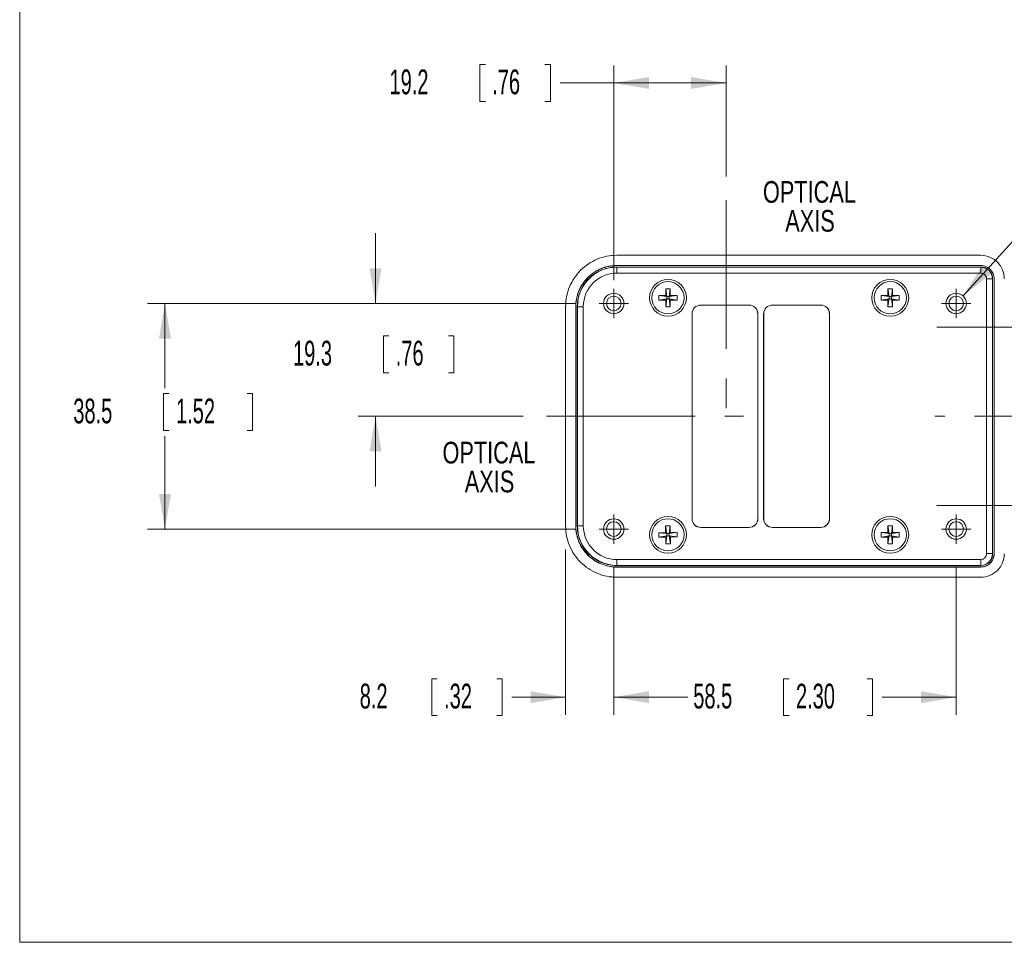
# Model space of a CAD drawing. Header units: millimetres. Extents: x 10 to 272, y 8 to 208.
# Tile 1 of 25: x 10 to 94, y 8 to 87. Entities that reach past the tile are written whole.
import ezdxf

# ---------------------------------------------------------------- set-up
doc = ezdxf.new("R2010")
doc.units = ezdxf.units.MM
doc.linetypes.add('CENTERX2', pattern=[20.32, 12.7, -2.54, 2.54, -2.54])
doc.styles.add('SLDTEXTSTYLE0', font='TXT', dxfattribs={"width": 0.75})
doc.styles.add('SLDTEXTSTYLE1', font='TXT', dxfattribs={"width": 0.605})
doc.dimstyles.new('SLDDIMSTYLE1', dxfattribs={"dimtxt": 2.054655, "dimasz": 3, "dimexe": 0, "dimexo": 0.0625, "dimgap": 0.513664, "dimtad": 0, "dimtih": 1, "dimtoh": 1, "dimlfac": 2, "dimrnd": 1e-09, "dimzin": 12, "dimdsep": 46, "dimtxsty": 'SLDTEXTSTYLE1', "dimsah": 1, "dimcen": 0.09, "dimadec": 0, "dimazin": 3, "dimtfac": 1, "dimtofl": 0, "dimtmove": 0, "dimatfit": 3, "dimfxl": 1, "dimfrac": 2, "dimtolj": 1, "dimtzin": 12, "dimarcsym": 0})
doc.dimstyles.new('SLDDIMSTYLE2', dxfattribs={"dimtxt": 2.054655, "dimasz": 3, "dimexe": 0, "dimexo": 0.0625, "dimgap": 0.513664, "dimtad": 0, "dimtih": 1, "dimtoh": 1, "dimlfac": 2, "dimrnd": 1e-09, "dimzin": 12, "dimdsep": 46, "dimtxsty": 'SLDTEXTSTYLE1', "dimsah": 1, "dimcen": 0.09, "dimadec": 0, "dimazin": 3, "dimtfac": 1, "dimtmove": 0, "dimatfit": 0, "dimfxl": 1, "dimfrac": 2, "dimtolj": 1, "dimtzin": 12, "dimarcsym": 0})
doc.dimstyles.new('SLDDIMSTYLE3', dxfattribs={"dimtxt": 2.054655, "dimasz": 3, "dimexe": 0, "dimexo": 0.0625, "dimgap": 0.513664, "dimtad": 0, "dimtih": 1, "dimtoh": 1, "dimlfac": 2, "dimrnd": 1e-09, "dimzin": 12, "dimdsep": 46, "dimtxsty": 'SLDTEXTSTYLE1', "dimsah": 1, "dimcen": 0, "dimadec": 0, "dimazin": 3, "dimtfac": 1, "dimtofl": 0, "dimtmove": 0, "dimatfit": 3, "dimfxl": 1, "dimfrac": 2, "dimtolj": 1, "dimtzin": 12, "dimarcsym": 0})

# ---------------------------------------------------------------- blocks, each defined once
blk = doc.blocks.new('SW_NOTE_3')
at = {"color": 0, "linetype": 'Continuous', "lineweight": 0, "char_height": 1.8521, "attachment_point": 2, "style": 'SLDTEXTSTYLE0'}
for s, insert in [('OPTICAL', (5.006, 2.387)), ('AXIS', (5.056, -0.082))]:
    blk.add_mtext(s, dxfattribs=dict(at, insert=insert))
blk = doc.blocks.new('SW_NOTE_4')
at = {"color": 0, "linetype": 'Continuous', "lineweight": 0, "char_height": 1.8521, "attachment_point": 2, "style": 'SLDTEXTSTYLE0'}
for s, insert in [('OPTICAL', (5.006, 2.387)), ('AXIS', (5.056, -0.082))]:
    blk.add_mtext(s, dxfattribs=dict(at, insert=insert))
blk = doc.blocks.new('*D24')
at = {"color": 7, "linetype": 'Continuous', "lineweight": 0}
for p, q in [((49.893, 82.681), (49.423, 82.681)), ((49.423, 82.681), (49.423, 79.525)), ((54.989, 82.681), (55.459, 82.681)), ((55.459, 82.681), (55.459, 79.525)), ((60.871, 64.266), (60.871, 82.603)), ((70.486, 73.103), (70.486, 82.603)), ((60.871, 81.103), (56.282, 81.103)), ((70.486, 81.103), (60.871, 81.103)), ((49.423, 79.525), (49.893, 79.525)), ((55.459, 79.525), (54.989, 79.525))]:
    blk.add_line(p, q, dxfattribs=at)
for points in [[(60.871, 81.103), (63.871, 80.595), (63.871, 81.611)], [(70.486, 81.103), (67.486, 81.611), (67.486, 80.595)]]:
    blk.add_solid(points, dxfattribs=at)
at = {"color": 7, "linetype": 'Continuous', "lineweight": 0, "char_height": 2.1167, "attachment_point": 1, "style": 'SLDTEXTSTYLE1'}
for s, insert in [('19.2', (41.701, 82.254)), ('.76', (50.481, 82.254))]:
    blk.add_mtext(s, dxfattribs=dict(at, insert=insert))
blk = doc.blocks.new('*D27')
at = {"color": 7, "linetype": 'Continuous', "lineweight": 0}
for p, q in [((56.757, 41.254), (56.757, 27.133)), ((60.871, 39.744), (60.871, 27.133)), ((45.779, 30.21), (45.308, 30.21)), ((45.308, 30.21), (45.308, 27.055)), ((50.874, 30.21), (51.345, 30.21)), ((51.345, 30.21), (51.345, 27.055)), ((56.757, 28.633), (52.168, 28.633)), ((60.871, 28.633), (66.871, 28.633)), ((45.308, 27.055), (45.779, 27.055)), ((51.345, 27.055), (50.874, 27.055))]:
    blk.add_line(p, q, dxfattribs=at)
for points in [[(56.757, 28.633), (53.757, 29.141), (53.757, 28.125)], [(60.871, 28.633), (63.871, 28.125), (63.871, 29.141)]]:
    blk.add_solid(points, dxfattribs=at)
at = {"color": 7, "linetype": 'Continuous', "lineweight": 0, "char_height": 2.1167, "attachment_point": 1, "style": 'SLDTEXTSTYLE1'}
for s, insert in [('8.2', (39.154, 29.784, 17.7)), ('.32', (46.367, 29.784, 17.7))]:
    blk.add_mtext(s, dxfattribs=dict(at, insert=insert))
blk = doc.blocks.new('*D28')
at = {"color": 7, "linetype": 'Continuous', "lineweight": 0}
for p, q in [((60.871, 39.744), (60.871, 27.133)), ((90.142, 39.744), (90.142, 27.133)), ((75.859, 30.21), (75.389, 30.21)), ((75.389, 30.21), (75.389, 27.055)), ((82.523, 30.21), (82.993, 30.21)), ((82.993, 30.21), (82.993, 27.055)), ((60.871, 28.633), (67.197, 28.633)), ((90.142, 28.633), (83.816, 28.633)), ((75.389, 27.055), (75.859, 27.055)), ((82.993, 27.055), (82.523, 27.055))]:
    blk.add_line(p, q, dxfattribs=at)
for points in [[(60.871, 28.633), (63.871, 28.125), (63.871, 29.141)], [(90.142, 28.633), (87.142, 29.141), (87.142, 28.125)]]:
    blk.add_solid(points, dxfattribs=at)
at = {"color": 7, "linetype": 'Continuous', "lineweight": 0, "char_height": 2.1167, "attachment_point": 1, "style": 'SLDTEXTSTYLE1'}
for s, insert in [('58.5', (67.667, 29.784, 17.7)), ('2.30', (76.447, 29.784, 17.7))]:
    blk.add_mtext(s, dxfattribs=dict(at, insert=insert))
blk = doc.blocks.new('*D29')
at = {"color": 7, "linetype": 'Continuous', "lineweight": 0}
for p, q in [((57.621, 62.266), (21.009, 62.266)), ((22.509, 62.266), (22.509, 55.04)), ((22.862, 54.569), (22.392, 54.569)), ((22.392, 54.569), (22.392, 51.414)), ((29.526, 54.569), (29.996, 54.569)), ((29.996, 54.569), (29.996, 51.414)), ((22.392, 51.414), (22.862, 51.414)), ((29.996, 51.414), (29.526, 51.414)), ((22.509, 42.994), (22.509, 50.943)), ((57.621, 42.994), (21.009, 42.994))]:
    blk.add_line(p, q, dxfattribs=at)
for points in [[(22.509, 62.266), (22.001, 59.266), (23.017, 59.266)], [(22.509, 42.994), (23.017, 45.994), (22.001, 45.994)]]:
    blk.add_solid(points, dxfattribs=at)
at = {"color": 7, "linetype": 'Continuous', "lineweight": 0, "char_height": 2.1167, "attachment_point": 1, "style": 'SLDTEXTSTYLE1'}
for s, insert in [('38.5', (14.67, 54.142, 17.7)), ('1.52', (23.45, 54.142, 17.7))]:
    blk.add_mtext(s, dxfattribs=dict(at, insert=insert))
blk = doc.blocks.new('*D30')
at = {"color": 7, "linetype": 'Continuous', "lineweight": 0}
for p, q in [((40.509, 62.266), (40.509, 68.266)), ((57.621, 62.266), (39.009, 62.266)), ((41.646, 59.508), (41.176, 59.508)), ((41.176, 59.508), (41.176, 56.352)), ((46.742, 59.508), (47.212, 59.508)), ((47.212, 59.508), (47.212, 56.352)), ((41.176, 56.352), (41.646, 56.352)), ((47.212, 56.352), (46.742, 56.352)), ((53.131, 52.63), (39.009, 52.63)), ((40.509, 52.63), (40.509, 46.63))]:
    blk.add_line(p, q, dxfattribs=at)
for points in [[(40.509, 62.266), (41.017, 65.266), (40.001, 65.266)], [(40.509, 52.63), (40.001, 49.63), (41.017, 49.63)]]:
    blk.add_solid(points, dxfattribs=at)
at = {"color": 7, "linetype": 'Continuous', "lineweight": 0, "char_height": 2.1167, "attachment_point": 1, "style": 'SLDTEXTSTYLE1'}
for s, insert in [('19.3', (33.454, 59.081, 17.7)), ('.76', (42.234, 59.081, 17.7))]:
    blk.add_mtext(s, dxfattribs=dict(at, insert=insert))
blk = doc.blocks.new('SW_SYMBOL_HOLE_DEPTH')
at = {"color": 0, "linetype": 'Continuous', "lineweight": 0}
for p, q in [((0, 875), (800, 875)), ((400, 875), (400, 75)), ((100, 555), (400, 75)), ((700, 555), (400, 75))]:
    blk.add_line(p, q, dxfattribs=at)
blk = doc.blocks.new('*D31')
at = {"color": 7, "linetype": 'Continuous', "lineweight": 0}
for p, q in [((90.73, 62.914), (103.175, 76.635)), ((103.175, 76.635), (107.175, 76.635))]:
    blk.add_line(p, q, dxfattribs=at)
blk.add_solid([(90.73, 62.914), (93.122, 64.795), (92.369, 65.477)], dxfattribs=at)
at = {"color": 7, "linetype": 'Continuous', "lineweight": 0, "xscale": 0.0027285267, "yscale": 0.0027285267, "zscale": 0.0027285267}
blk.add_blockref('SW_SYMBOL_HOLE_DEPTH', (117.68, 75.363), dxfattribs=at)
at = {"color": 7, "linetype": 'Continuous', "lineweight": 0, "char_height": 2.1167, "attachment_point": 1, "style": 'SLDTEXTSTYLE1'}
for s, insert in [('4X M2.5', (107.175, 77.786, 17.7)), ('3.5', (120.52, 77.786, 17.7))]:
    blk.add_mtext(s, dxfattribs=dict(at, insert=insert))
blk = doc.blocks.new('SW_CENTERMARKSYMBOL_1')
at = {"color": 0, "linetype": 'Continuous', "lineweight": 0}
for q in [(0, 1.25), (-1.25, 0), (0, -1.25), (1.25, 0)]:
    blk.add_line((0, 0), q, dxfattribs=at)
blk = doc.blocks.new('SW_CENTERMARKSYMBOL_2')
at = {"color": 0, "linetype": 'Continuous', "lineweight": 0}
for q in [(0, 1.25), (-1.25, 0), (0, -1.25), (1.25, 0)]:
    blk.add_line((0, 0), q, dxfattribs=at)
blk = doc.blocks.new('SW_CENTERMARKSYMBOL_3')
at = {"color": 0, "linetype": 'Continuous', "lineweight": 0}
for q in [(0, 1.25), (-1.25, 0), (0, -1.25), (1.25, 0)]:
    blk.add_line((0, 0), q, dxfattribs=at)
blk = doc.blocks.new('SW_CENTERMARKSYMBOL_4')
at = {"color": 0, "linetype": 'Continuous', "lineweight": 0}
for q in [(0, 1.25), (-1.25, 0), (0, -1.25), (1.25, 0)]:
    blk.add_line((0, 0), q, dxfattribs=at)

msp = doc.modelspace()

# ---------------------------------------------------------------- linework, layer by layer
at = {"color": 7, "linetype": 'Continuous', "lineweight": 15}
for p, q in [((10.0878, 7.6921), (10.0878, 207.6921)), ((61.131, 66.38), (92.257, 66.38)), ((92.257, 65.5116), (61.131, 65.5116)), ((61.131, 65.505), (61.131, 65.5116)), ((92.257, 65.505), (61.131, 65.505)), ((61.1312, 65.38), (61.1444, 65.3668)), ((92.2568, 65.38), (61.1312, 65.38)), ((61.1444, 65.3668), (61.1444, 64.8669)), ((61.1444, 65.3668), (92.2436, 65.3668)), ((92.2436, 64.8669), (61.1444, 64.8669)), ((92.2436, 65.3668), (92.2568, 65.38)), ((92.2436, 65.3668), (92.2436, 64.8669)), ((92.257, 65.505), (92.257, 65.5116)), ((92.7435, 40.8931), (92.7435, 64.367)), ((93.2434, 64.367), (92.7435, 64.367)), ((93.2567, 64.3802), (93.2434, 64.367)), ((93.2434, 64.367), (93.2434, 40.8931)), ((93.2567, 40.8799), (93.2567, 64.3802)), ((93.3817, 40.8797), (93.3817, 64.3804)), ((93.3817, 64.3804), (93.3882, 64.3804)), ((93.3882, 40.8797), (93.3882, 64.3804)), ((65.3092, 63.53), (65.7042, 63.53)), ((65.3092, 62.9525), (65.3092, 63.53)), ((65.3092, 63.53), (65.4079, 62.8538)), ((65.7042, 63.53), (65.6054, 62.8538)), ((65.7042, 63.53), (65.7042, 62.9525)), ((84.3092, 63.53), (84.7042, 63.53)), ((84.3092, 62.9525), (84.3092, 63.53)), ((84.3092, 63.53), (84.4079, 62.8538)), ((84.7042, 63.53), (84.6054, 62.8538)), ((84.7042, 63.53), (84.7042, 62.9525)), ((64.7317, 62.9525), (65.3092, 62.9525)), ((64.7317, 62.5575), (64.7317, 62.9525)), ((64.7317, 62.9525), (65.4079, 62.8538)), ((64.7317, 62.5575), (65.4079, 62.6563)), ((65.3092, 62.5575), (64.7317, 62.5575)), ((65.4079, 62.8538), (65.3092, 62.9525)), ((65.3092, 62.5575), (65.4079, 62.6563)), ((65.3092, 61.98), (65.4079, 62.6563)), ((65.3092, 61.98), (65.3092, 62.5575)), ((65.4079, 62.6563), (65.4079, 62.8538)), ((65.4079, 62.8538), (65.6054, 62.8538)), ((65.6054, 62.6563), (65.4079, 62.6563)), ((66.2817, 62.9525), (65.6054, 62.8538)), ((65.7042, 62.9525), (65.6054, 62.8538)), ((65.6054, 62.8538), (65.6054, 62.6563)), ((65.6054, 62.6563), (65.7042, 62.5575)), ((65.7042, 61.98), (65.6054, 62.6563)), ((66.2817, 62.5575), (65.6054, 62.6563)), ((65.7042, 62.9525), (66.2817, 62.9525)), ((65.7042, 62.5575), (65.7042, 61.98)), ((66.2817, 62.5575), (65.7042, 62.5575)), ((66.2817, 62.9525), (66.2817, 62.5575)), ((83.7317, 62.9525), (84.3092, 62.9525)), ((83.7317, 62.5575), (83.7317, 62.9525)), ((83.7317, 62.9525), (84.4079, 62.8538)), ((83.7317, 62.5575), (84.4079, 62.6563)), ((84.3092, 62.5575), (83.7317, 62.5575)), ((84.4079, 62.8538), (84.3092, 62.9525)), ((84.3092, 61.98), (84.4079, 62.6563)), ((84.3092, 62.5575), (84.4079, 62.6563)), ((84.3092, 61.98), (84.3092, 62.5575)), ((84.4079, 62.6563), (84.4079, 62.8538)), ((84.4079, 62.8538), (84.6054, 62.8538)), ((84.6054, 62.6563), (84.4079, 62.6563)), ((85.2817, 62.9525), (84.6054, 62.8538)), ((84.7042, 62.9525), (84.6054, 62.8538)), ((84.6054, 62.8538), (84.6054, 62.6563)), ((84.7042, 61.98), (84.6054, 62.6563)), ((84.6054, 62.6563), (84.7042, 62.5575)), ((85.2817, 62.5575), (84.6054, 62.6563)), ((84.7042, 62.9525), (85.2817, 62.9525)), ((84.7042, 62.5575), (84.7042, 61.98)), ((85.2817, 62.5575), (84.7042, 62.5575)), ((85.2817, 62.9525), (85.2817, 62.5575)), ((56.7567, 43.2544), (56.7567, 62.0057)), ((57.6251, 62.0057), (57.6251, 43.2544)), ((57.6317, 62.0057), (57.6251, 62.0057)), ((57.6317, 62.0057), (57.6317, 43.2544)), ((57.7699, 61.9923), (57.7567, 62.0056)), ((57.7567, 62.0056), (57.7567, 43.2545)), ((57.7699, 43.2678), (57.7699, 61.9923)), ((58.2699, 61.9923), (57.7699, 61.9923)), ((58.2699, 61.9923), (58.2699, 43.2678)), ((65.7042, 61.98), (65.3092, 61.98)), ((72.4399, 62.1323), (68.3103, 62.1323)), ((68.3103, 62.1323), (68.3125, 62.13)), ((72.4377, 62.13), (68.3125, 62.13)), ((72.4377, 62.13), (72.4399, 62.1323)), ((78.5649, 62.1323), (74.4353, 62.1323)), ((74.4353, 62.1323), (74.4375, 62.13)), ((78.5627, 62.13), (74.4375, 62.13)), ((78.5627, 62.13), (78.5649, 62.1323)), ((84.7042, 61.98), (84.3092, 61.98)), ((67.5604, 61.3824), (67.5604, 43.8777)), ((67.5626, 61.3802), (67.5604, 61.3824)), ((67.5626, 61.3802), (67.5626, 43.8799)), ((73.1898, 61.3824), (73.1876, 61.3802)), ((73.1876, 43.8799), (73.1876, 61.3802)), ((73.1898, 43.8777), (73.1898, 61.3824)), ((73.6854, 61.3824), (73.6854, 43.8777)), ((73.6876, 61.3802), (73.6854, 61.3824)), ((73.6876, 61.3802), (73.6876, 43.8799)), ((79.3148, 61.3824), (79.3126, 61.3802)), ((79.3126, 43.8799), (79.3126, 61.3802)), ((79.3148, 43.8777), (79.3148, 61.3824)), ((67.5604, 43.8777), (67.5626, 43.8799)), ((73.1876, 43.8799), (73.1898, 43.8777)), ((73.6854, 43.8777), (73.6876, 43.8799)), ((79.3126, 43.8799), (79.3148, 43.8777)), ((57.6317, 43.2544), (57.6251, 43.2544)), ((57.7567, 43.2545), (57.7699, 43.2678)), ((58.2699, 43.2678), (57.7699, 43.2678)), ((65.2933, 43.2758), (65.6882, 43.2839)), ((65.3052, 42.6985), (65.2933, 43.2758)), ((65.2933, 43.2758), (65.4059, 42.6018)), ((65.6882, 43.2839), (65.6034, 42.6058)), ((65.6882, 43.2839), (65.7001, 42.7066)), ((68.3125, 43.13), (68.3103, 43.1278)), ((68.3103, 43.1278), (72.4399, 43.1278)), ((68.3125, 43.13), (72.4377, 43.13)), ((72.4399, 43.1278), (72.4377, 43.13)), ((74.4375, 43.13), (74.4353, 43.1278)), ((74.4353, 43.1278), (78.5649, 43.1278)), ((74.4375, 43.13), (78.5627, 43.13)), ((78.5649, 43.1278), (78.5627, 43.13)), ((84.3092, 43.28), (84.7042, 43.28)), ((84.3092, 42.7025), (84.3092, 43.28)), ((84.3092, 43.28), (84.4079, 42.6038)), ((84.7042, 43.28), (84.6054, 42.6038)), ((84.7042, 43.28), (84.7042, 42.7025)), ((64.7278, 42.6866), (65.3052, 42.6985)), ((64.7359, 42.2917), (64.7278, 42.6866)), ((64.7278, 42.6866), (65.4059, 42.6018)), ((64.7359, 42.2917), (65.41, 42.4043)), ((65.3133, 42.3035), (64.7359, 42.2917)), ((65.3052, 42.6985), (65.4059, 42.6018)), ((65.41, 42.4043), (65.3133, 42.3035)), ((65.3252, 41.7262), (65.3133, 42.3035)), ((65.3252, 41.7262), (65.41, 42.4043)), ((65.4059, 42.6018), (65.6034, 42.6058)), ((65.41, 42.4043), (65.4059, 42.6018)), ((65.6074, 42.4083), (65.41, 42.4043)), ((66.2775, 42.7184), (65.6034, 42.6058)), ((65.6034, 42.6058), (65.7001, 42.7066)), ((65.6034, 42.6058), (65.6074, 42.4083)), ((65.7201, 41.7343), (65.6074, 42.4083)), ((65.7082, 42.3116), (65.6074, 42.4083)), ((66.2856, 42.3235), (65.6074, 42.4083)), ((65.7001, 42.7066), (66.2775, 42.7184)), ((66.2856, 42.3235), (65.7082, 42.3116)), ((65.7082, 42.3116), (65.7201, 41.7343)), ((66.2775, 42.7184), (66.2856, 42.3235)), ((83.7317, 42.7025), (84.3092, 42.7025)), ((83.7317, 42.3075), (83.7317, 42.7025)), ((83.7317, 42.7025), (84.4079, 42.6038)), ((83.7317, 42.3075), (84.4079, 42.4063)), ((84.3092, 42.3075), (83.7317, 42.3075)), ((84.4079, 42.6038), (84.3092, 42.7025)), ((84.3092, 42.3075), (84.4079, 42.4063)), ((84.3092, 41.73), (84.4079, 42.4063)), ((84.3092, 41.73), (84.3092, 42.3075)), ((84.4079, 42.4063), (84.4079, 42.6038)), ((84.4079, 42.6038), (84.6054, 42.6038)), ((84.6054, 42.4063), (84.4079, 42.4063)), ((85.2817, 42.7025), (84.6054, 42.6038)), ((84.7042, 42.7025), (84.6054, 42.6038)), ((84.6054, 42.6038), (84.6054, 42.4063)), ((84.6054, 42.4063), (84.7042, 42.3075)), ((84.7042, 41.73), (84.6054, 42.4063)), ((85.2817, 42.3075), (84.6054, 42.4063)), ((84.7042, 42.7025), (85.2817, 42.7025)), ((84.7042, 42.3075), (84.7042, 41.73)), ((85.2817, 42.3075), (84.7042, 42.3075)), ((85.2817, 42.7025), (85.2817, 42.3075)), ((65.7201, 41.7343), (65.3252, 41.7262)), ((84.7042, 41.73), (84.3092, 41.73)), ((93.2434, 40.8931), (92.7435, 40.8931)), ((93.2434, 40.8931), (93.2567, 40.8799)), ((93.3817, 40.8797), (93.3882, 40.8797)), ((61.131, 39.755), (61.131, 39.7485)), ((61.131, 39.755), (92.257, 39.755)), ((61.131, 39.7485), (92.257, 39.7485)), ((61.1444, 39.8933), (61.1312, 39.88)), ((61.1312, 39.88), (92.2568, 39.88)), ((61.1444, 40.3932), (92.2436, 40.3932)), ((61.1444, 40.3932), (61.1444, 39.8933)), ((92.2436, 39.8933), (61.1444, 39.8933)), ((92.2436, 40.3932), (92.2436, 39.8933)), ((92.2568, 39.88), (92.2436, 39.8933)), ((92.257, 39.755), (92.257, 39.7485)), ((92.257, 38.88), (61.131, 38.88)), ((270.0878, 7.6921), (10.0878, 7.6921))]:
    msp.add_line(p, q, dxfattribs=at)
at = {"color": 7, "linetype": 'CENTERX2', "lineweight": 0}
for p, q in [((70.486, 71.1031), (70.486, 51.2049)), ((88.4876, 60.255), (104.4098, 60.255)), ((55.131, 52.63), (71.9588, 52.63)), ((104.4098, 52.63), (88.3088, 52.63)), ((88.4784, 45.005), (104.3086, 45.005))]:
    msp.add_line(p, q, dxfattribs=at)
at = {"color": 7, "linetype": 'Continuous', "lineweight": 15}
for centre, radius in [((65.5067, 62.755), 1.575), ((65.5067, 62.755), 1.375), ((84.5067, 62.755), 1.575), ((84.5067, 62.755), 1.375), ((60.871, 62.2657), 0.875), ((90.1423, 62.2657), 0.875), ((60.871, 62.2657), 0.625), ((90.1423, 62.2657), 0.625), ((60.871, 42.9944), 0.875), ((65.5067, 42.505), 1.575), ((65.5067, 42.505), 1.375), ((84.5067, 42.505), 1.575), ((84.5067, 42.505), 1.375), ((90.1423, 42.9944), 0.875), ((60.871, 42.9944), 0.625), ((90.1423, 42.9944), 0.625)]:
    msp.add_circle(centre, radius, dxfattribs=at)
for centre, radius, start, end in [((60.9442, 62.1925), 3.125, 114.892797, 155.107203), ((92.2434, 64.3668), 1, 0.008727, 89.991273), ((60.9442, 43.0675), 3.125, 204.892797, 245.107203), ((92.2434, 40.8933), 1, 270.008727, 359.991273)]:
    msp.add_arc(centre, radius, start, end, dxfattribs=at)
for centre, major_axis, ratio, start_param, end_param in [((61.1453, 61.9914), (-2.387, 2.387), 0.9997857, 5.4979394, 7.0684312), ((61.1322, 62.0045), (-2.3872, 2.3872), 0.9996955, 5.9592362, 6.6071344), ((61.1453, 61.9914), (-2.0336, 2.0336), 0.9996955, 5.4979394, 7.0684312), ((61.1322, 62.0045), (-2.3872, 2.3872), 0.9996955, 5.4979394, 5.9592362), ((92.2434, 64.3668), (0.3537, 0.3537), 0.9996955, 5.4979394, 7.0684312), ((92.2565, 64.3799), (0.7073, 0.7073), 0.9996955, 5.4979394, 7.0684312), ((61.1322, 62.0045), (-2.3872, 2.3872), 0.9996955, 0.3239491, 0.7852459), ((68.3105, 61.3822), (0.5305, -0.5305), 0.9996955, 2.3563468, 3.9268385), ((68.3127, 61.3799), (0.5305, -0.5305), 0.9996955, 2.3563468, 3.9268385), ((72.4375, 61.3799), (-0.5305, -0.5305), 0.9996955, 2.3563468, 3.9268385), ((72.4397, 61.3822), (-0.5305, -0.5305), 0.9996955, 2.3563468, 3.9268385), ((74.4355, 61.3822), (0.5305, -0.5305), 0.9996955, 2.3563468, 3.9268385), ((74.4377, 61.3799), (0.5305, -0.5305), 0.9996955, 2.3563468, 3.9268385), ((78.5625, 61.3799), (-0.5305, -0.5305), 0.9996955, 2.3563468, 3.9268385), ((78.5647, 61.3822), (-0.5305, -0.5305), 0.9996955, 2.3563468, 3.9268385), ((68.3105, 43.8779), (0.5305, 0.5305), 0.9996955, 2.3563468, 3.9268385), ((68.3127, 43.8802), (0.5305, 0.5305), 0.9996955, 2.3563468, 3.9268385), ((72.4375, 43.8802), (-0.5305, 0.5305), 0.9996955, 2.3563468, 3.9268385), ((72.4397, 43.8779), (-0.5305, 0.5305), 0.9996955, 2.3563468, 3.9268385), ((74.4355, 43.8779), (0.5305, 0.5305), 0.9996955, 2.3563468, 3.9268385), ((74.4377, 43.8802), (0.5305, 0.5305), 0.9996955, 2.3563468, 3.9268385), ((78.5625, 43.8802), (-0.5305, 0.5305), 0.9996955, 2.3563468, 3.9268385), ((78.5647, 43.8779), (-0.5305, 0.5305), 0.9996955, 2.3563468, 3.9268385), ((61.1322, 43.2556), (-2.3872, -2.3872), 0.9996955, 5.4979394, 5.9592362), ((61.1453, 43.2687), (2.387, 2.387), 0.9997857, 2.3563468, 3.9268385), ((61.1453, 43.2687), (-2.0336, -2.0336), 0.9996955, 5.4979394, 7.0684312), ((61.1322, 43.2556), (-2.3872, -2.3872), 0.9996955, 5.9592362, 6.6071344), ((92.2434, 40.8933), (0.3537, -0.3537), 0.9996955, 5.4979394, 7.0684312), ((92.2565, 40.8802), (0.7073, -0.7073), 0.9996955, 5.4979394, 7.0684312), ((61.1322, 43.2556), (-2.3872, -2.3872), 0.9996955, 0.3239491, 0.7852459)]:
    msp.add_ellipse(centre, major_axis=major_axis, ratio=ratio, start_param=start_param, end_param=end_param, dxfattribs=at)
for points, knots in [([(61.131, 66.38), (60.5583, 66.38), (59.986, 66.2662), (58.9279, 65.828), (58.4427, 65.5038), (57.6329, 64.694), (57.3087, 64.2088), (56.8705, 63.1508), (56.7567, 62.5785), (56.7567, 62.0057)], [5.4979394, 5.4979394, 5.4979394, 5.4979394, 5.8905624, 5.8905624, 6.2831853, 6.2831853, 6.6758082, 6.6758082, 7.0684312, 7.0684312, 7.0684312, 7.0684312]), ([(94.2567, 64.3804), (94.2567, 64.6422), (94.2046, 64.9038), (94.0043, 65.3875), (93.8561, 65.6093), (93.4859, 65.9795), (93.2641, 66.1277), (92.7805, 66.328), (92.5188, 66.38), (92.257, 66.38)], [5.4979394, 5.4979394, 5.4979394, 5.4979394, 5.8905624, 5.8905624, 6.2831853, 6.2831853, 6.6758082, 6.6758082, 7.0684312, 7.0684312, 7.0684312, 7.0684312]), ([(61.131, 65.5116), (60.8995, 65.5116), (60.6718, 65.4886), (60.3359, 65.4219), (60.2248, 65.3942), (60.0046, 65.3277), (59.8951, 65.2886), (59.5768, 65.1567), (59.3757, 65.0489), (58.9947, 64.7947), (58.8142, 64.647), (58.4909, 64.3239), (58.346, 64.1474), (58.1538, 63.8602), (58.0941, 63.7608), (57.9858, 63.5587), (57.9368, 63.4554), (57.7181, 62.9286), (57.6251, 62.4665), (57.6251, 62.0057)], [0, 0, 0, 0, 0.125, 0.125, 0.1875, 0.1875, 0.25, 0.25, 0.375, 0.375, 0.5, 0.5, 0.625, 0.625, 0.6875, 0.6875, 0.75, 0.75, 1, 1, 1, 1]), ([(57.6317, 62.0057), (57.6322, 62.0517), (57.6333, 62.1435), (57.6418, 62.281), (57.6553, 62.4182), (57.6744, 62.5551), (57.7109, 62.7587), (57.7779, 63.0261), (57.8939, 63.3497), (58.0412, 63.6604), (58.277, 64.0524), (58.6418, 64.4978), (59.0872, 64.8619), (59.4798, 65.0973), (59.7899, 65.244), (60.1135, 65.3597), (60.4107, 65.4339), (60.6747, 65.4774), (60.9025, 65.5007), (61.0548, 65.5036), (61.131, 65.505)], [0, 0, 0, 0, 0.02508838, 0.05015272, 0.0752322, 0.10036595, 0.12559284, 0.1882096, 0.25062808, 0.31300977, 0.37568859, 0.50016393, 0.62528692, 0.68766938, 0.74985344, 0.81232145, 0.87508468, 0.91682687, 0.95840583, 1, 1, 1, 1]), ([(93.3882, 64.3804), (93.3882, 64.5284), (93.3588, 64.6765), (93.2737, 64.8819), (93.2389, 64.9468), (93.1569, 65.0697), (93.1092, 65.128), (92.9528, 65.2845), (92.8268, 65.3687), (92.5548, 65.4816), (92.4064, 65.5116), (92.257, 65.5116)], [0, 0, 0, 0, 0.25, 0.25, 0.375, 0.375, 0.5, 0.5, 0.75, 0.75, 1, 1, 1, 1]), ([(56.7567, 43.2544), (56.7567, 42.6816), (56.8705, 42.1093), (57.3087, 41.0513), (57.6329, 40.5661), (58.4427, 39.7563), (58.9279, 39.4321), (59.986, 38.9939), (60.5583, 38.88), (61.131, 38.88)], [5.4979394, 5.4979394, 5.4979394, 5.4979394, 5.8905624, 5.8905624, 6.2831853, 6.2831853, 6.6758082, 6.6758082, 7.0684312, 7.0684312, 7.0684312, 7.0684312]), ([(57.6251, 43.2544), (57.6251, 43.0228), (57.6481, 42.7952), (57.7148, 42.4592), (57.7425, 42.3482), (57.8091, 42.128), (57.8481, 42.0185), (57.98, 41.7002), (58.0878, 41.499), (58.342, 41.1181), (58.4897, 40.9375), (58.8129, 40.6142), (58.9894, 40.4693), (59.2765, 40.2771), (59.3759, 40.2174), (59.5781, 40.1091), (59.6813, 40.0602), (60.2081, 39.8415), (60.6703, 39.7485), (61.131, 39.7485)], [0, 0, 0, 0, 0.125, 0.125, 0.1875, 0.1875, 0.25, 0.25, 0.375, 0.375, 0.5, 0.5, 0.625, 0.625, 0.6875, 0.6875, 0.75, 0.75, 1, 1, 1, 1]), ([(61.131, 39.755), (61.0851, 39.7556), (60.9932, 39.7566), (60.8557, 39.7651), (60.7185, 39.7787), (60.5816, 39.7978), (60.378, 39.8343), (60.1106, 39.9013), (59.7871, 40.0172), (59.4764, 40.1646), (59.0843, 40.4004), (58.6389, 40.7652), (58.2749, 41.2105), (58.0394, 41.6031), (57.8927, 41.9132), (57.777, 42.2369), (57.7028, 42.534), (57.6594, 42.7981), (57.636, 43.0259), (57.6331, 43.1782), (57.6317, 43.2544)], [0, 0, 0, 0, 0.0250884, 0.0501527, 0.0752322, 0.100366, 0.1255928, 0.1882096, 0.2506281, 0.3130098, 0.3756886, 0.5001639, 0.6252869, 0.6876694, 0.7498534, 0.8123215, 0.8750847, 0.9168269, 0.9584058, 1, 1, 1, 1]), ([(92.257, 38.88), (92.5188, 38.88), (92.7805, 38.9321), (93.2641, 39.1324), (93.4859, 39.2806), (93.8561, 39.6508), (94.0043, 39.8726), (94.2046, 40.3563), (94.2567, 40.6179), (94.2567, 40.8797)], [5.4979394, 5.4979394, 5.4979394, 5.4979394, 5.8905624, 5.8905624, 6.2831853, 6.2831853, 6.6758082, 6.6758082, 7.0684312, 7.0684312, 7.0684312, 7.0684312]), ([(92.257, 39.7485), (92.4051, 39.7485), (92.5531, 39.7779), (92.7585, 39.863), (92.8234, 39.8978), (92.9464, 39.9799), (93.0046, 40.0275), (93.1611, 40.1839), (93.2454, 40.31), (93.3582, 40.582), (93.3882, 40.7304), (93.3882, 40.8797)], [0, 0, 0, 0, 0.25, 0.25, 0.375, 0.375, 0.5, 0.5, 0.75, 0.75, 1, 1, 1, 1]), ([(93.3817, 40.8797), (93.3812, 40.855), (93.3803, 40.8056), (93.3729, 40.7321), (93.361, 40.6596), (93.3442, 40.5881), (93.3227, 40.5175), (93.2793, 40.4027), (93.1982, 40.2501), (93.0572, 40.0793), (92.8862, 39.9382), (92.7118, 39.8456), (92.5492, 39.7903), (92.4044, 39.7605), (92.3063, 39.7569), (92.257, 39.755)], [0, 0, 0, 0, 0.04211577, 0.08385915, 0.12540962, 0.16694916, 0.2086599, 0.25072172, 0.37538371, 0.50019049, 0.62493156, 0.74983357, 0.83335444, 0.91625988, 1, 1, 1, 1])]:
    msp.add_open_spline(points, degree=3, knots=knots, dxfattribs=at)

# ---------------------------------------------------------------- block references
at = {"color": 7, "linetype": 'Continuous', "lineweight": 0}
for name, p in [('SW_NOTE_3', (72.5923, 70.3349)), ('SW_CENTERMARKSYMBOL_1', (60.871, 62.2657)), ('SW_CENTERMARKSYMBOL_4', (90.1423, 62.2657)), ('SW_NOTE_4', (45.1978, 48.0656)), ('SW_CENTERMARKSYMBOL_2', (60.871, 42.9944)), ('SW_CENTERMARKSYMBOL_3', (90.1423, 42.9944))]:
    msp.add_blockref(name, p, dxfattribs=at)

# ---------------------------------------------------------------- dimensions: what is measured, and where the dimension line sits
for base, p1, p2, dimstyle, picture, middle in [((70.486, 81.1031), (60.871, 62.2657), (70.486, 71.1031), 'SLDDIMSTYLE1', '*D24', (48.7562, 81.1031)), ((60.871, 28.6327), (56.7567, 43.2544), (60.871, 41.7444), 'SLDDIMSTYLE2', '*D27', (45.4258, 28.6327)), ((90.1423, 28.6327), (60.871, 41.7444), (90.1423, 41.7444), 'SLDDIMSTYLE1', '*D28', (75.5067, 28.6327))]:
    dim = msp.add_linear_dim(base=base, p1=p1, p2=p2, dimstyle=dimstyle, dxfattribs=at)
    dim.commit()
    dim.dimension.update_dxf_attribs({"geometry": picture, "text_midpoint": middle, "dimtype": 160})
dim = msp.add_diameter_dim_2p(p1=(89.5545, 61.6176), p2=(90.7302, 62.9138), text='4X M2.5{\\fGDT;x}3.5', dimstyle='SLDDIMSTYLE3', override={"dimpost": '<>'}, dxfattribs=at)
dim.commit()
dim.dimension.update_dxf_attribs({"geometry": '*D31', "text_midpoint": (115.8072, 76.6349), "dimtype": 163})
for base, p1, p2, dimstyle, picture, middle in [((40.5094, 62.2657), (55.131, 52.63), (59.621, 62.2657), 'SLDDIMSTYLE2', '*D30', (40.5094, 57.9299)), ((22.5094, 42.9944), (59.621, 62.2657), (59.621, 42.9944), 'SLDDIMSTYLE1', '*D29', (22.5094, 52.9915))]:
    dim = msp.add_linear_dim(base=base, p1=p1, p2=p2, angle=90, dimstyle=dimstyle, dxfattribs=at)
    dim.commit()
    dim.dimension.update_dxf_attribs({"geometry": picture, "text_midpoint": middle, "dimtype": 160})

doc.saveas('drawing.dxf')
